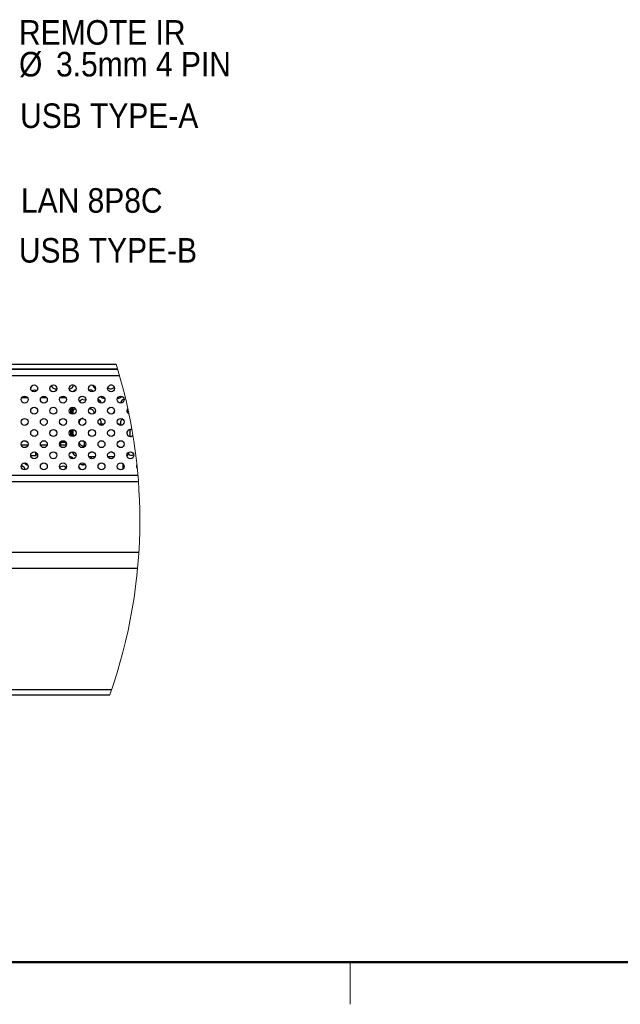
# Model space of a CAD drawing. Header units: millimetres. Extents: x 0 to 844, y -2 to 552.
# Tile 16 of 151: x 277 to 362, y 7 to 147. Entities that reach past the tile are written whole.
import ezdxf

# ---------------------------------------------------------------- set-up
doc = ezdxf.new("R2010")
doc.units = ezdxf.units.MM
doc.styles.add('SLDTEXTSTYLE0', font='GOTHIC.TTF', dxfattribs={"width": 0.913})

# ---------------------------------------------------------------- blocks, each defined once
blk = doc.blocks.new('SW_NOTE_0_12')
at = {"color": 0, "linetype": 'Continuous', "lineweight": 0, "char_height": 3.5, "attachment_point": 1, "style": 'SLDTEXTSTYLE0'}
for s, insert in [('REMOTE IR', (0.57, 1.75)), ('%%c', (0.57, -2.78)), ('3.5mm 4 PIN', (5.85, -2.78))]:
    blk.add_mtext(s, dxfattribs=dict(at, insert=insert))

msp = doc.modelspace()

# ---------------------------------------------------------------- linework, layer by layer
at = {"color": 7, "linetype": 'Continuous', "lineweight": 25}
for p, q in [((166.94, 97.97), (290.457, 97.97)), ((290.686, 97.224), (166.94, 97.224)), ((290.69, 97.211), (167.825, 97.211)), ((284.36, 94.97), (284.171, 94.97)), ((289.846, 94.97), (289.657, 94.97)), ((284.169, 91.795), (284.169, 90.823)), ((284.319, 90.817), (284.319, 91.801)), ((284.169, 88.62), (284.169, 87.648)), ((284.319, 87.642), (284.319, 88.626)), ((288.74, 89.382), (288.02, 89.382)), ((290.95, 89.382), (290.763, 89.382)), ((290.95, 89.382), (291.007, 89.242)), ((292.449, 87.641), (292.449, 88.627)), ((292.634, 87.659), (292.449, 87.698)), ((276.923, 86.445), (277.893, 86.445)), ((279.666, 86.445), (280.636, 86.445)), ((282.405, 86.625), (282.405, 86.469)), ((282.409, 86.445), (283.319, 86.445)), ((282.481, 86.82), (283.307, 86.82)), ((282.52, 86.82), (282.52, 86.445)), ((283.319, 86.445), (283.319, 86.293)), ((285.919, 86.953), (285.919, 86.14)), ((278.284, 84.945), (279.019, 84.945)), ((279.019, 84.945), (279.019, 85.392)), ((286.736, 84.784), (287.471, 84.784)), ((286.878, 85.437), (287.139, 85.437)), ((286.899, 84.784), (286.899, 84.476)), ((289.297, 84.784), (290.214, 84.784)), ((289.621, 85.437), (289.882, 85.437)), ((285.529, 83.645), (286.016, 83.645)), ((291.47, 83.018), (291.47, 83.725)), ((291.47, 83.645), (291.536, 83.645)), ((291.56, 83.605), (291.47, 83.631)), ((144.995, 82.147), (293.57, 82.147)), ((144.921, 81.217), (293.645, 81.217)), ((144.863, 71.137), (293.703, 71.137)), ((145.036, 68.892), (293.529, 68.892)), ((148.754, 51.557), (289.812, 51.557)), ((149.016, 50.807), (289.55, 50.807))]:
    msp.add_line(p, q, dxfattribs=at)
at = {"color": 8, "linetype": 'Continuous', "lineweight": 25}
for p, q in [((290.958, 96.299), (167.237, 96.299)), ((277.821, 93.17), (276.995, 93.17)), ((280.564, 93.17), (279.738, 93.17)), ((283.307, 93.17), (282.481, 93.17)), ((284.019, 90.879), (284.019, 91.739)), ((284.019, 87.704), (284.019, 88.564))]:
    msp.add_line(p, q, dxfattribs=at)
at = {"color": 7, "linetype": 'Continuous', "lineweight": 50}
msp.add_line((25.4, 12.7), (838.2, 12.7), dxfattribs=at)
at = {"color": 7, "linetype": 'Continuous', "lineweight": 18}
msp.add_line((323.85, 12.7), (323.85, 6.7), dxfattribs=at)
at = {"color": 7, "linetype": 'Continuous', "lineweight": 25, "flags": 128}
for points in [[(278.466, 94.101), (278.653, 94.224), (278.881, 94.269)], [(278.881, 94.269), (279.109, 94.224), (279.178, 94.19)], [(281.111, 94.209), (281.271, 94.095), (281.328, 94.029)], [(285.773, 92.914), (286, 92.869), (286.123, 92.8)], [(289.937, 91.768), (289.711, 91.724), (289.529, 91.752)], [(292.075, 91.046), (292.114, 91.192), (292.201, 91.322)], [(289.265, 91.217), (289.276, 91.192), (289.308, 91.088)], [(284.531, 87.716), (284.367, 87.833), (284.319, 87.886)], [(279.259, 85.084), (279.109, 84.993), (279.019, 84.964)], [(286.534, 84.816), (286.608, 84.797), (286.736, 84.784)], [(282.41, 83.266), (282.591, 83.383), (282.819, 83.428)]]:
    msp.add_lwpolyline(points, dxfattribs=at)
at = {"color": 7, "linetype": 'Continuous', "lineweight": 25}
for centre in [(278.779, 94.484), (281.522, 94.484), (284.265, 94.484), (287.008, 94.484), (289.751, 94.484), (277.408, 92.897), (280.151, 92.897), (282.894, 92.897), (285.637, 92.897), (288.38, 92.897), (291.123, 92.897), (278.779, 91.309), (281.522, 91.309), (284.265, 91.309), (287.008, 91.309), (289.751, 91.309), (277.408, 89.722), (280.151, 89.722), (282.894, 89.722), (285.637, 89.722), (288.38, 89.722), (291.123, 89.722), (278.779, 88.134), (281.522, 88.134), (284.265, 88.134), (287.008, 88.134), (289.751, 88.134), (277.408, 86.547), (280.151, 86.547), (282.894, 86.547), (285.637, 86.547), (288.38, 86.547), (291.123, 86.547), (278.779, 84.959), (281.522, 84.959), (284.265, 84.959), (287.008, 84.959), (289.751, 84.959), (292.494, 84.959), (277.408, 83.372), (280.151, 83.372), (282.894, 83.372), (285.637, 83.372), (288.38, 83.372), (291.123, 83.372)]:
    msp.add_circle(centre, 0.495, dxfattribs=at)
at = {"color": 7, "linetype": 'Continuous', "lineweight": 18}
for start, end in [(0.00004, 17.33825), (340.45668, 359.99995)]:
    msp.add_arc((219.282, 75.75), 74.563, start, end, dxfattribs=at)
at = {"color": 7, "linetype": 'Continuous', "lineweight": 25}
for centre, radius, start, end in [((277.896, 95.029), 0.595, 312.06339, 344.58943), ((281.834, 95.029), 0.595, 192.538, 287.88995), ((283.803, 95.029), 0.595, 267.03917, 353.54582), ((284.788, 93.674), 0.595, 97.61, 148.03102), ((286.757, 93.674), 0.595, 37.89593, 107.62621), ((287.742, 95.029), 0.595, 186.80366, 246.44244), ((289.711, 95.029), 0.595, 223.08487, 325.47357), ((285.773, 92.319), 0.595, 90.00177, 152.44318), ((287.742, 92.319), 0.595, 8.20824, 76.08974), ((288.726, 93.674), 0.595, 211.32141, 280.66678), ((290.695, 93.674), 0.595, 266.86952, 330.7751), ((291.68, 92.319), 0.595, 95.95399, 171.92861), ((284.788, 90.964), 0.595, 98.78108, 141.91637), ((286.757, 90.964), 0.595, 358.93281, 108.96657), ((290.693, 90.965), 0.593, 139.09333, 180.70781), ((292.488, 91.306), 0.489, 136.6993, 247.29473), ((285.773, 89.609), 0.595, 92.07473, 188.30987), ((287.742, 89.609), 0.595, 337.61969, 56.73611), ((291.68, 89.609), 0.595, 118.21196, 218.84858), ((292.49, 88.131), 0.492, 59.7586, 270.56453), ((292.5, 88.107), 0.468, 269.34634, 320.89649), ((283.799, 86.896), 0.591, 187.42607, 225.37353), ((285.773, 86.898), 0.595, 192.96568, 284.2893), ((283.803, 84.188), 0.595, 28.02744, 89.9999), ((284.788, 85.543), 0.595, 189.01544, 267.36471), ((291.633, 85.437), 0.653, 304.48055, 357.47259), ((292.664, 85.543), 0.595, 221.57162, 302.36424), ((276.912, 82.833), 0.595, 5.08555, 89.99953), ((277.896, 84.188), 0.595, 212.69123, 265.55971), ((282.819, 82.833), 0.595, 30.76418, 90.00009), ((284.788, 82.833), 0.595, 11.70879, 53.06385), ((285.773, 84.188), 0.595, 224.27923, 296.86941), ((293.825, 83.369), 0.454, 150.03057, 221.6405)]:
    msp.add_arc(centre, radius, start, end, dxfattribs=at)

# ---------------------------------------------------------------- block references
at = {"color": 7, "linetype": 'Continuous', "lineweight": 0}
msp.add_blockref('SW_NOTE_0_12', (276.049, 145.238), dxfattribs=at)

# ---------------------------------------------------------------- texts
at = {"color": 7, "linetype": 'Continuous', "lineweight": 0, "char_height": 3.5, "attachment_point": 1, "style": 'SLDTEXTSTYLE0'}
for s, insert in [('USB TYPE-A', (276.776, 135.113)), ('LAN 8P8C', (276.897, 123.035)), ('USB TYPE-B', (276.594, 115.928))]:
    msp.add_mtext(s, dxfattribs=dict(at, insert=insert))

doc.saveas('drawing.dxf')
